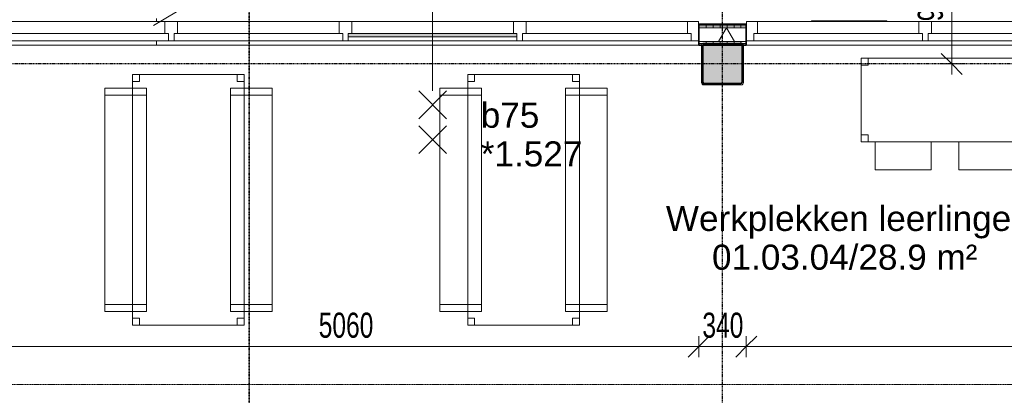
# Model space of a CAD drawing. Header units: millimetres. Extents: x -80560 to 110805, y -11020 to 52719.
# Tile 80 of 184: x 56861 to 63913, y 20223 to 22918. Entities that reach past the tile are written whole.
import ezdxf

# ---------------------------------------------------------------- set-up
doc = ezdxf.new("R2010")
doc.units = ezdxf.units.MM
for name, pattern in [('CENTER2', [20, 8, -4, 4, -4]), ('DASHDOT2', [8, 4, -2, 0, -2]), ('DASHED2', [6, 4, -2]), ('DASHED2-1', [3, 2, -1])]:
    doc.linetypes.add(name, pattern=pattern)
for name, color, linetype, lineweight in [('A-ANNO-DIMS', 211, 'Continuous', 9), ('A-ANNO-DIMS-100', 211, 'Continuous', 9), ('A-ANNO-NOTE', 131, 'Continuous', 18), ('A-AREA', 32, 'DASHED2', 18), ('A-AREA-IDEN', 2, 'Continuous', 9), ('A-DETL', 90, 'Continuous', 18), ('A-DETL-MBND', 5, 'Continuous', 18), ('A-DOOR', 31, 'Continuous', 18), ('A-FLOR', 192, 'Continuous', 18), ('A-GLAZ', 151, 'Continuous', 18), ('A-GLAZ-IDEN', 152, 'Continuous', 18), ('A-WALL', 113, 'Continuous', 35), ('A-WALL-PATT', 111, 'Continuous', 35), ('G-ANNO-SYMB', 111, 'Continuous', 9), ('I-FURN', 30, 'Continuous', 18), ('I-WALL', 2, 'Continuous', 18), ('S-COLS', 52, 'Continuous', 18), ('S-GRID', 1, 'Continuous', 9)]:
    doc.layers.add(name, color=color, linetype=linetype, lineweight=lineweight)
doc.styles.add('Arial', font='arial.ttf', dxfattribs={"height": 180})
doc.styles.add('Arial_5', font='arial.ttf', dxfattribs={"width": 0.7, "height": 180})
doc.dimstyles.new('n3o_1_8', dxfattribs={"dimscale": 304.8, "dimtxt": 183.646692, "dimasz": 0.492126, "dimexe": 0.246063, "dimexo": 0.0625, "dimgap": 0.032808, "dimtad": 1, "dimdec": 0, "dimdsep": 46, "dimtxsty": 'Arial_5', "dimblk1": 'OBLIQUE', "dimblk2": 'OBLIQUE', "dimsah": 1, "dimcen": 0.09, "dimdle": 0.246063, "dimazin": 0, "dimtfac": 1, "dimtdec": 4, "dimtix": 1, "dimtmove": 0, "dimatfit": 3, "dimfxl": 0.246063, "dimfxlon": 1, "dimtvp": 1, "dimtolj": 1, "dimtzin": 0, "dimarcsym": 2})
pattern_1 = [(270, (66877.32, 22885), (50, 1e-13), [])]

# ---------------------------------------------------------------- blocks, each defined once
blk = doc.blocks.new('19112_SW_LeonardoCollege_R2020_rvt-1-DO_01 eerste verdieping')
at = {"layer": 'S-COLS', "lineweight": 5}
h = blk.add_hatch(dxfattribs=at)
h.set_pattern_fill('FP_156', color=256, style=0, pattern_type=2)
h.set_pattern_definition([(45, (0, 0), (-99.99975, 99.99975), []), (45, (85, 0), (-99.99975, 99.99975), []), (45, (90, 0), (-99.99975, 99.99975), []), (45, (95, 0), (-99.99975, 99.99975), []), (45, (100, 0), (-99.99975, 99.99975), []), (45, (105, 0), (-99.99975, 99.99975), []), (45, (110, 0), (-99.99975, 99.99975), []), (45, (115, 0), (-99.99975, 99.99975), [])])
h.paths.add_polyline_path([(37135, 22450), (37145.6, 22454.4), (37150, 22465), (37150, 22735), (37145.6, 22745.6), (37135, 22750), (36865, 22750), (36854.4, 22745.6), (36850, 22735), (36850, 22465), (36854.4, 22454.4), (36865, 22450), (36957.4, 22450)], flags=0)
h.paths.add_polyline_path([(36957.4, 22460), (36870, 22460), (36862.9, 22462.9), (36860, 22470), (36860, 22730), (36862.9, 22737.1), (36870, 22740), (37130, 22740), (37137.1, 22737.1), (37140, 22730), (37140, 22470), (37137.1, 22462.9), (37130, 22460)], flags=0)
blk.add_hatch(color=256, dxfattribs=at).paths.add_polyline_path([(37130, 22460), (37137.1, 22462.9), (37140, 22470), (37140, 22730), (37137.1, 22737.1), (37130, 22740), (36870, 22740), (36862.9, 22737.1), (36860, 22730), (36860, 22470), (36862.9, 22462.9), (36870, 22460), (36957.4, 22460)], flags=0)
at = {"layer": 'S-COLS'}
for p, q in [((36850, 22735), (36850, 22465)), ((36860, 22470), (36860, 22730)), ((37135, 22750), (36865, 22750)), ((36870, 22740), (37130, 22740)), ((37140, 22730), (37140, 22470)), ((37150, 22465), (37150, 22735)), ((36865, 22450), (37135, 22450)), ((37130, 22460), (36870, 22460))]:
    blk.add_line(p, q, dxfattribs=at)
at = {"layer": 'S-COLS', "lineweight": 35}
for p, q in [((36860, 22730), (36860, 22470)), ((37130, 22740), (36870, 22740)), ((37140, 22470), (37140, 22730)), ((36870, 22460), (37130, 22460))]:
    blk.add_line(p, q, dxfattribs=at)
at = {"layer": 'S-COLS'}
for centre, radius, start, end in [((36865, 22735), 15, 90, 180), ((36870, 22730), 10, 90, 180), ((37130, 22730), 10, 0, 90), ((37135, 22735), 15, 0, 90), ((36865, 22465), 15, 180, 270), ((36870, 22470), 10, 180, 270), ((37130, 22470), 10, 270, 0), ((37135, 22465), 15, 270, 0)]:
    blk.add_arc(centre, radius, start, end, dxfattribs=at)
at = {"layer": 'S-COLS', "lineweight": 35}
for centre, start, end in [((36870, 22730), 90, 180), ((37130, 22730), 0, 90), ((36870, 22470), 180, 270), ((37130, 22470), 270, 0)]:
    blk.add_arc(centre, 10, start, end, dxfattribs=at)
blk = doc.blocks.new('70_EHA_GEN_Aula tables - 70_EHA_GEN_workplaces tables-30219671-DO_01 eerste verdieping')
at = {"layer": 'I-FURN'}
for p, q in [((-850, 300), (-900, 300)), ((-900, 300), (-900, 250)), ((-900, 250), (-900, 300)), ((-900, 300), (-850, 300)), ((900, 300), (-900, 300)), ((-900, 300), (-900, -300)), ((-900, -300), (-900, 300)), ((-900, 300), (900, 300)), ((-850, 250), (-850, 300)), ((-850, 300), (-850, 250)), ((900, 300), (850, 300)), ((850, 300), (850, 250)), ((850, 250), (850, 300)), ((850, 300), (900, 300)), ((900, 250), (900, 300)), ((900, 300), (900, 250)), ((900, -300), (900, 300)), ((900, 300), (900, -300)), ((-900, 250), (-850, 250)), ((-850, 250), (-900, 250)), ((850, 250), (900, 250)), ((900, 250), (850, 250)), ((-850, -250), (-900, -250)), ((-900, -250), (-900, -300)), ((-900, -300), (-900, -250)), ((-900, -250), (-850, -250)), ((-850, -300), (-850, -250)), ((-850, -250), (-850, -300)), ((900, -250), (850, -250)), ((850, -250), (850, -300)), ((850, -300), (850, -250)), ((850, -250), (900, -250)), ((900, -300), (900, -250)), ((900, -250), (900, -300)), ((-900, -300), (-850, -300)), ((-850, -300), (-900, -300)), ((-900, -300), (900, -300)), ((900, -300), (-900, -300)), ((-800, -300), (-800, -500)), ((-400, -500), (-400, -300)), ((-200, -300), (-200, -500)), ((200, -500), (200, -300)), ((400, -500), (400, -300)), ((800, -300), (800, -500)), ((850, -300), (900, -300)), ((900, -300), (850, -300)), ((-800, -500), (-400, -500)), ((-200, -500), (200, -500)), ((800, -500), (400, -500))]:
    blk.add_line(p, q, dxfattribs=at)
blk = doc.blocks.new('70_EHA_GEN_Aula tables - 2 benchs-30219603-DO_01 eerste verdieping')
at = {"layer": 'I-FURN'}
for p, q in [((-750, 600), (-800, 600)), ((-800, 600), (-800, 400)), ((-800, 400), (-800, 600)), ((-800, 600), (-750, 600)), ((800, 600), (-800, 600)), ((-800, 600), (-800, 400)), ((-800, 400), (-800, 600)), ((-800, 600), (800, 600)), ((-750, 400), (-750, 600)), ((-750, 600), (-750, 400)), ((800, 600), (750, 600)), ((750, 600), (750, 400)), ((750, 400), (750, 600)), ((750, 600), (800, 600)), ((800, 400), (800, 600)), ((800, 600), (800, 400)), ((800, 400), (800, 600)), ((800, 600), (800, 400)), ((-850, 400), (-900, 400)), ((-900, 400), (-900, 350)), ((-900, 350), (-900, 400)), ((-900, 400), (-850, 400)), ((900, 400), (-900, 400)), ((-900, 400), (-900, -400)), ((-900, -400), (-900, 400)), ((-900, 400), (900, 400)), ((-850, 350), (-850, 400)), ((-850, 400), (-850, 350)), ((-800, 400), (-800, 300)), ((-800, 300), (-800, 400)), ((-800, 400), (-800, 300)), ((-800, 300), (-800, 400)), ((-750, 300), (-750, 400)), ((-750, 400), (-750, 300)), ((750, 400), (750, 300)), ((750, 300), (750, 400)), ((800, 300), (800, 400)), ((800, 400), (800, 300)), ((800, 300), (800, 400)), ((800, 400), (800, 300)), ((900, 400), (850, 400)), ((850, 400), (850, 350)), ((850, 350), (850, 400)), ((850, 400), (900, 400)), ((900, 350), (900, 400)), ((900, 400), (900, 350)), ((900, -400), (900, 400)), ((900, 400), (900, -400)), ((-900, 350), (-850, 350)), ((-850, 350), (-900, 350)), ((-800, 300), (-750, 300)), ((-750, 300), (-800, 300)), ((-800, 300), (800, 300)), ((800, 300), (-800, 300)), ((750, 300), (800, 300)), ((800, 300), (750, 300)), ((850, 350), (900, 350)), ((900, 350), (850, 350)), ((-850, -350), (-900, -350)), ((-900, -350), (-900, -400)), ((-900, -400), (-900, -350)), ((-900, -350), (-850, -350)), ((-850, -400), (-850, -350)), ((-850, -350), (-850, -400)), ((-750, -300), (-800, -300)), ((-800, -300), (-800, -400)), ((-800, -400), (-800, -300)), ((-800, -300), (-750, -300)), ((800, -300), (-800, -300)), ((-800, -300), (-800, -400)), ((-800, -400), (-800, -300)), ((-800, -300), (800, -300)), ((-750, -400), (-750, -300)), ((-750, -300), (-750, -400)), ((800, -300), (750, -300)), ((750, -300), (750, -400)), ((750, -400), (750, -300)), ((750, -300), (800, -300)), ((800, -400), (800, -300)), ((800, -300), (800, -400)), ((800, -400), (800, -300)), ((800, -300), (800, -400)), ((900, -350), (850, -350)), ((850, -350), (850, -400)), ((850, -400), (850, -350)), ((850, -350), (900, -350)), ((900, -400), (900, -350)), ((900, -350), (900, -400)), ((-900, -400), (-850, -400)), ((-850, -400), (-900, -400)), ((-900, -400), (900, -400)), ((900, -400), (-900, -400)), ((-800, -400), (-800, -600)), ((-800, -600), (-800, -400)), ((-800, -400), (-800, -600)), ((-800, -600), (-800, -400)), ((-750, -600), (-750, -400)), ((-750, -400), (-750, -600)), ((750, -400), (750, -600)), ((750, -600), (750, -400)), ((800, -600), (800, -400)), ((800, -400), (800, -600)), ((800, -600), (800, -400)), ((800, -400), (800, -600)), ((850, -400), (900, -400)), ((900, -400), (850, -400)), ((-800, -600), (-750, -600)), ((-750, -600), (-800, -600)), ((-800, -600), (800, -600)), ((800, -600), (-800, -600)), ((750, -600), (800, -600)), ((800, -600), (750, -600))]:
    blk.add_line(p, q, dxfattribs=at)
blk = doc.blocks.new('Stacking-Chair-KI-Maestro _1_ - Seat _ Back Cushion-32528548-DO_01 eerste verdieping')
at = {"layer": 'A-DETL-MBND'}
for p, q in [((-241.5, 280.5), (-247.6, 280.5)), ((-247.6, -259.2), (-247.6, 280.5)), ((-241.5, -125.9), (-247.6, -125.9)), ((-241.5, -259.2), (-247.6, -259.2))]:
    blk.add_line(p, q, dxfattribs=at)
blk = doc.blocks.new('32_n3o_raam_h1xb4 - 90x139_25_M_2590x5080-V318-DO_01 eerste verdieping')
at = {"layer": 'A-GLAZ'}
for p, q in [((-2475, 45), (-2530, 45)), ((-2530, 28), (-2528, 28)), ((-2528, 28), (-2528, -94)), ((-2475, -9), (-2475, 45)), ((-2475, 45), (-1268, 45)), ((-1228, 45), (-1268, 45)), ((-1268, 45), (-1268, -9)), ((-1228, 15), (-1228, 45)), ((-1228, 45), (-20, 45)), ((20, 45), (-20, 45)), ((-20, 45), (-20, 15)), ((20, -9), (20, 45)), ((20, 45), (1228, 45)), ((1268, 45), (1228, 45)), ((1228, 45), (1228, -9)), ((1268, -9), (1268, 45)), ((1268, 45), (2475, 45)), ((2530, 45), (2475, 45)), ((2475, 45), (2475, -9)), ((2528, -94), (2528, 28)), ((2528, 28), (2530, 28)), ((-2450, -9), (-2475, -9)), ((-2450, -94), (-2450, -9)), ((-2450, -9), (-1293, -9)), ((-1268, -9), (-1293, -9)), ((-1293, -9), (-1293, -94)), ((-1203, -94), (-1203, -9)), ((-45, -9), (-45, -94)), ((45, -9), (20, -9)), ((45, -94), (45, -9)), ((45, -9), (1203, -9)), ((1228, -9), (1203, -9)), ((1203, -9), (1203, -94)), ((1293, -9), (1268, -9)), ((1293, -94), (1293, -9)), ((1293, -9), (2450, -9)), ((2475, -9), (2450, -9)), ((2450, -9), (2450, -94)), ((-2528, -94), (-2450, -94)), ((-1293, -94), (-2450, -94)), ((-1293, -94), (-1203, -94)), ((-45, -94), (-1203, -94)), ((-45, -94), (45, -94)), ((1203, -94), (45, -94)), ((1203, -94), (1293, -94)), ((2450, -94), (1293, -94)), ((2450, -94), (2528, -94))]:
    blk.add_line(p, q, dxfattribs=at)
blk = doc.blocks.new('30_n3o_raam_vast - 24mm_60min-33016856-DO_01 eerste verdieping')
at = {"layer": 'A-DOOR'}
blk.add_hatch(color=256, dxfattribs=at).paths.add_polyline_path([(-647.6, 24), (-1208, 24), (-1208, 0), (0, 0), (0, 24), (-60.2, 24)], flags=0)
for p, q in [((0, 24), (-1208, 24)), ((-1208, 24), (-1208, 0)), ((-1208, 0), (0, 0)), ((0, 0), (0, 24))]:
    blk.add_line(p, q, dxfattribs=at)
blk = doc.blocks.new('DIMBLOCK30-DO_01 eerste verdieping')
at = {"layer": 'A-ANNO-DIMS-100'}
for p, q in [((63536.8, 23500), (63461.8, 23575)), ((63461.8, 23500), (63611.8, 23500)), ((63536.8, 23500), (63461.8, 23500)), ((63536.8, 23500), (63536.8, 22525)), ((63536.8, 23500), (63611.8, 23425)), ((63536.8, 22600), (63461.8, 22675)), ((63611.8, 22600), (63461.8, 22600)), ((63536.8, 22600), (63611.8, 22525)), ((63536.8, 22600), (63611.8, 22600))]:
    blk.add_line(p, q, dxfattribs=at)
at = {"layer": 'A-ANNO-DIMS-100', "color": 0, "insert": (63293.2, 22905.9), "char_height": 180, "width": 345.821, "attachment_point": 1, "rotation": 90, "line_spacing_factor": 0.941778, "style": 'Arial_5'}
blk.add_mtext('900', dxfattribs=at)
blk = doc.blocks.new('_Oblique')
at = {"color": 0, "linetype": 'ByBlock', "lineweight": -2}
blk.add_line((-0.5, -0.5), (0.5, 0.5), dxfattribs=at)
blk = doc.blocks.new('DIMBLOCK222-DO_01 eerste verdieping')
at = {"layer": 'A-ANNO-DIMS-100'}
for p, q in [((56664.8, 20572.3), (56739.8, 20647.3)), ((56664.8, 20647.3), (56664.8, 20497.3)), ((56664.8, 20572.3), (56664.8, 20647.3)), ((61724.8, 20572.3), (61799.8, 20647.3)), ((61724.8, 20647.3), (61724.8, 20497.3)), ((61724.8, 20572.3), (61724.8, 20647.3)), ((56664.8, 20572.3), (56589.8, 20497.3)), ((56664.8, 20572.3), (61724.8, 20572.3)), ((61724.8, 20572.3), (61649.8, 20497.3))]:
    blk.add_line(p, q, dxfattribs=at)
at = {"layer": 'A-ANNO-DIMS-100', "color": 0, "insert": (59002.7, 20816), "char_height": 180, "width": 461.094, "attachment_point": 1, "line_spacing_factor": 0.941778, "style": 'Arial_5'}
blk.add_mtext('5060', dxfattribs=at)
blk = doc.blocks.new('DIMBLOCK223-DO_01 eerste verdieping')
at = {"layer": 'A-ANNO-DIMS-100'}
for p, q in [((61724.8, 20572.3), (61799.8, 20647.3)), ((61724.8, 20647.3), (61724.8, 20497.3)), ((61724.8, 20572.3), (61724.8, 20647.3)), ((62064.8, 20572.3), (62139.8, 20647.3)), ((62064.8, 20647.3), (62064.8, 20497.3)), ((62064.8, 20572.3), (62064.8, 20647.3)), ((61724.8, 20572.3), (61649.8, 20497.3)), ((61724.8, 20572.3), (62064.8, 20572.3)), ((62064.8, 20572.3), (61989.8, 20497.3))]:
    blk.add_line(p, q, dxfattribs=at)
at = {"layer": 'A-ANNO-DIMS-100', "color": 0, "insert": (61750.7, 20816), "char_height": 180, "width": 345.821, "attachment_point": 1, "line_spacing_factor": 0.941778, "style": 'Arial_5'}
blk.add_mtext('340', dxfattribs=at)
blk = doc.blocks.new('DIMBLOCK224-DO_01 eerste verdieping')
at = {"layer": 'A-ANNO-DIMS-100'}
for p, q in [((62064.8, 20572.3), (62139.8, 20647.3)), ((62064.8, 20647.3), (62064.8, 20497.3)), ((62064.8, 20572.3), (62064.8, 20647.3)), ((67124.8, 20572.3), (67199.8, 20647.3)), ((67124.8, 20647.3), (67124.8, 20497.3)), ((67124.8, 20572.3), (67124.8, 20647.3)), ((62064.8, 20572.3), (61989.8, 20497.3)), ((62064.8, 20572.3), (67124.8, 20572.3)), ((67124.8, 20572.3), (67049.8, 20497.3))]:
    blk.add_line(p, q, dxfattribs=at)
at = {"layer": 'A-ANNO-DIMS-100', "color": 0, "insert": (64402.7, 20816), "char_height": 180, "width": 461.094, "attachment_point": 1, "line_spacing_factor": 0.941778, "style": 'Arial_5'}
blk.add_mtext('5060', dxfattribs=at)

msp = doc.modelspace()

# ---------------------------------------------------------------- hatches: boundary and pattern name
at = {"layer": 'A-WALL-PATT', "lineweight": 18}
h = msp.add_hatch(dxfattribs=at)
h.set_pattern_fill('FP_2', color=256, style=0, pattern_type=2)
h.set_pattern_definition([(60, (24894.82, 0), (-274.963, 158.75), []), (120, (24894.82, 0), (-274.963, -158.75), [])])
h.paths.add_polyline_path([(78244.8, 22760), (78244.8, 22860), (77784.8, 22860), (77784.8, 22760), (78004.2, 22760)], flags=0)
h.paths.add_polyline_path([(72524.8, 22760), (72864.8, 22760), (72864.8, 22860), (72524.8, 22860)], flags=0)
h.paths.add_polyline_path([(67138.3, 22760), (67464.8, 22760), (67464.8, 22860), (67124.8, 22860), (67124.8, 22760)], flags=0)
h.paths.add_polyline_path([(61724.8, 22760), (62064.8, 22760), (62064.8, 22860), (61724.8, 22860)], flags=0)
h.paths.add_polyline_path([(56324.8, 22760), (56664.8, 22760), (56664.8, 22860), (56324.8, 22860)], flags=0)
h.paths.add_polyline_path([(55649.8, 22760), (55649.8, 22860), (55522.3, 22860), (55522.3, 22760)], flags=0)
h = msp.add_hatch(dxfattribs=at)
h.set_pattern_fill('FP_86', color=256, angle=-270, style=0, pattern_type=2)
h.set_pattern_definition(pattern_1)
h.paths.add_polyline_path([(78244.8, 22872.5), (78244.8, 22885), (77784.8, 22885), (77784.8, 22872.5), (78004.2, 22872.5)], flags=0)
h.paths.add_polyline_path([(72718.1, 22872.5), (72864.8, 22872.5), (72864.8, 22885), (72524.8, 22885), (72524.8, 22872.5)], flags=0)
h.paths.add_polyline_path([(67432, 22872.5), (67464.8, 22872.5), (67464.8, 22885), (67124.8, 22885), (67124.8, 22872.5), (67138.3, 22872.5)], flags=0)
h.paths.add_polyline_path([(62064.8, 22872.5), (62064.8, 22885), (61724.8, 22885), (61724.8, 22872.5), (61852.3, 22872.5)], flags=0)
h.paths.add_polyline_path([(56324.8, 22872.5), (56664.8, 22872.5), (56664.8, 22885), (56324.8, 22885)], flags=0)
h.paths.add_polyline_path([(55649.8, 22872.5), (55649.8, 22885), (55597.3, 22885), (55597.3, 22872.5)], flags=0)
h = msp.add_hatch(dxfattribs=at)
h.set_pattern_fill('FP_86', color=256, angle=-270, style=0, pattern_type=2)
h.set_pattern_definition(pattern_1)
h.paths.add_polyline_path([(78244.8, 22860), (78244.8, 22872.5), (77784.8, 22872.5), (77784.8, 22860), (78004.2, 22860)], flags=0)
h.paths.add_polyline_path([(72524.8, 22860), (72864.8, 22860), (72864.8, 22872.5), (72524.8, 22872.5)], flags=0)
h.paths.add_polyline_path([(67124.8, 22860), (67464.8, 22860), (67464.8, 22872.5), (67124.8, 22872.5)], flags=0)
h.paths.add_polyline_path([(62064.8, 22860), (62064.8, 22872.5), (61724.8, 22872.5), (61724.8, 22860), (61852.3, 22860)], flags=0)
h.paths.add_polyline_path([(56664.8, 22860), (56664.8, 22872.5), (56324.8, 22872.5), (56324.8, 22860), (56566.2, 22860)], flags=0)
h.paths.add_polyline_path([(55649.8, 22860), (55649.8, 22872.5), (55597.3, 22872.5), (55597.3, 22860)], flags=0)
h = msp.add_hatch(dxfattribs=at)
h.set_pattern_fill('FP_86', color=256, angle=-270, style=0, pattern_type=2)
h.set_pattern_definition(pattern_1)
h.paths.add_polyline_path([(78244.8, 22735), (78244.8, 22747.5), (77784.8, 22747.5), (77784.8, 22735), (78004.2, 22735)], flags=0)
h.paths.add_polyline_path([(72718.1, 22735), (72864.8, 22735), (72864.8, 22747.5), (72524.8, 22747.5), (72524.8, 22735)], flags=0)
h.paths.add_polyline_path([(67432, 22735), (67464.8, 22735), (67464.8, 22747.5), (67124.8, 22747.5), (67124.8, 22735), (67138.3, 22735)], flags=0)
h.paths.add_polyline_path([(61724.8, 22735), (62064.8, 22735), (62064.8, 22747.5), (61724.8, 22747.5)], flags=0)
h.paths.add_polyline_path([(56664.8, 22735), (56664.8, 22747.5), (56324.8, 22747.5), (56324.8, 22735), (56566.2, 22735)], flags=0)
h.paths.add_polyline_path([(55509.8, 22735), (55649.8, 22735), (55649.8, 22747.5), (55509.8, 22747.5)], flags=0)
h = msp.add_hatch(dxfattribs=at)
h.set_pattern_fill('FP_86', color=256, angle=-270, style=0, pattern_type=2)
h.set_pattern_definition(pattern_1)
h.paths.add_polyline_path([(78244.8, 22747.5), (78244.8, 22760), (77784.8, 22760), (77784.8, 22747.5), (78004.2, 22747.5)], flags=0)
h.paths.add_polyline_path([(72864.8, 22747.5), (72864.8, 22760), (72524.8, 22760), (72524.8, 22747.5), (72718.1, 22747.5)], flags=0)
h.paths.add_polyline_path([(67138.3, 22747.5), (67464.8, 22747.5), (67464.8, 22760), (67124.8, 22760), (67124.8, 22747.5)], flags=0)
h.paths.add_polyline_path([(61852.3, 22747.5), (62064.8, 22747.5), (62064.8, 22760), (61724.8, 22760), (61724.8, 22747.5)], flags=0)
h.paths.add_polyline_path([(56664.8, 22747.5), (56664.8, 22760), (56324.8, 22760), (56324.8, 22747.5), (56566.2, 22747.5)], flags=0)
h.paths.add_polyline_path([(55649.8, 22747.5), (55649.8, 22760), (55522.3, 22760), (55522.3, 22747.5)], flags=0)

# ---------------------------------------------------------------- linework, layer by layer
at = {"layer": 'A-ANNO-NOTE', "lineweight": 9}
for p, q in [((59818.8, 23207), (59818.8, 22407)), ((59918.8, 22207), (59718.8, 22407)), ((59718.8, 22207), (59918.8, 22407)), ((59918.8, 21957), (59718.8, 22157)), ((59718.8, 21957), (59918.8, 22157))]:
    msp.add_line(p, q, dxfattribs=at)
at = {"layer": 'A-AREA', "linetype": 'DASHED2-1'}
msp.add_line((68319.8, 20300.3), (56494.8, 20300.3), dxfattribs=at)
at = {"layer": 'A-DETL'}
msp.add_line((77789.8, 34895), (57819.8, 22875.2), dxfattribs=at)
at = {"layer": 'A-DETL-MBND'}
for p, q in [((61722.8, 22885), (61724.8, 22885)), ((62064.8, 22885), (62066.8, 22885)), ((61724.8, 22735), (56664.8, 22735))]:
    msp.add_line(p, q, dxfattribs=at)
at = {"layer": 'A-FLOR'}
for p, q in [((57839.8, 22904), (57839.8, 22925)), ((57839.8, 22735), (57839.8, 22765)), ((67124.8, 22735), (62064.8, 22735))]:
    msp.add_line(p, q, dxfattribs=at)
at = {"layer": 'A-WALL', "lineweight": 18}
for p, q in [((62064.8, 22872.5), (61724.8, 22872.5)), ((62064.8, 22860), (61724.8, 22860)), ((62064.8, 22760), (61724.8, 22760)), ((62064.8, 22747.5), (61724.8, 22747.5))]:
    msp.add_line(p, q, dxfattribs=at)
at = {"layer": 'G-ANNO-SYMB', "linetype": 'DASHDOT2', "lineweight": 35}
msp.add_line((58505.6, 48457.5), (58505.6, 9138.4), dxfattribs=at)
at = {"layer": 'I-WALL', "lineweight": 35}
for p, q in [((62064.8, 22885), (61724.8, 22885)), ((61724.8, 22885), (61724.8, 22735)), ((62064.8, 22735), (62064.8, 22885)), ((61724.8, 22735), (62064.8, 22735))]:
    msp.add_line(p, q, dxfattribs=at)
at = {"layer": 'S-GRID', "linetype": 'CENTER2', "lineweight": 25}
for p, q in [((61894.8, 4383.3), (61894.8, 52119.1)), ((110204.9, 22600), (29945.3, 22600))]:
    msp.add_line(p, q, dxfattribs=at)

# ---------------------------------------------------------------- block references
at = {"color": 250, "lineweight": 5}
msp.add_blockref('19112_SW_LeonardoCollege_R2020_rvt-1-DO_01 eerste verdieping', (24894.8, 0), dxfattribs=at)
at = {"layer": 'A-DOOR', "rotation": 180}
msp.add_blockref('30_n3o_raam_vast - 24mm_60min-33016856-DO_01 eerste verdieping', (59214.8, 22819), dxfattribs=at)
at = {"layer": 'A-GLAZ', "rotation": 180}
for p in [(59194.8, 22810), (64594.8, 22810)]:
    msp.add_blockref('32_n3o_raam_h1xb4 - 90x139_25_M_2590x5080-V318-DO_01 eerste verdieping', p, dxfattribs=at)
at = {"layer": 'I-FURN'}
for name, p, rotation in [('Stacking-Chair-KI-Maestro _1_ - Seat _ Back Cushion-32528548-DO_01 eerste verdieping', (62792, 22662.5), 270.0000000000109), ('70_EHA_GEN_Aula tables - 2 benchs-30219603-DO_01 eerste verdieping', (58069.8, 21625.1), 89.99999999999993), ('70_EHA_GEN_Aula tables - 2 benchs-30219603-DO_01 eerste verdieping', (60469.8, 21625.1), 89.99999999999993)]:
    msp.add_blockref(name, p, dxfattribs=dict(at, rotation=rotation))
msp.add_blockref('70_EHA_GEN_Aula tables - 70_EHA_GEN_workplaces tables-30219671-DO_01 eerste verdieping', (63788.3, 22341.1), dxfattribs=at)

# ---------------------------------------------------------------- texts
at = {"layer": 'A-AREA-IDEN', "char_height": 180, "attachment_point": 1, "style": 'Arial'}
for s, insert, width in [('Werkplekken leerlingen', (61489.1, 21581.7), 3062.446), ('01.03.04/28.9 m²', (61819.8, 21303.9), 2260.759)]:
    msp.add_mtext(s, dxfattribs=dict(at, insert=insert, width=width))
at = {"layer": 'A-GLAZ-IDEN', "lineweight": 9, "char_height": 180, "attachment_point": 1, "style": 'Arial'}
for s, insert, width in [('b75', (60163.7, 22322.4), 505.063), ('*1.527', (60163.7, 22044.6), 865.822)]:
    msp.add_mtext(s, dxfattribs=dict(at, insert=insert, width=width))

# ---------------------------------------------------------------- dimensions: what is measured, and where the dimension line sits
at = {"layer": 'A-ANNO-DIMS'}
dim = msp.add_linear_dim(base=(63536.8, 22600), p1=(63461.8, 23500), p2=(63611.8, 22600), angle=90, dimstyle='n3o_1_8', override={"dimpost": '<>', "dimfxl": 912.41438}, dxfattribs=at)
dim.commit()
dim.dimension.update_dxf_attribs({"geometry": 'DIMBLOCK30-DO_01 eerste verdieping', "text_midpoint": (63434.9, 23050)})
for base, p1, p2, override, picture, middle in [((61724.8, 20572.3), (56664.8, 20647.3), (61724.8, 20647.3), {"dimpost": '<>', "dimfxl": 5060}, 'DIMBLOCK222-DO_01 eerste verdieping', (59194.8, 20674.2)), ((62064.8, 20572.3), (61724.8, 20647.3), (62064.8, 20647.3), {"dimpost": '<>', "dimfxl": 340}, 'DIMBLOCK223-DO_01 eerste verdieping', (61894.8, 20674.2)), ((67124.8, 20572.3), (62064.8, 20647.3), (67124.8, 20647.3), {"dimpost": '<>', "dimfxl": 5060}, 'DIMBLOCK224-DO_01 eerste verdieping', (64594.8, 20674.2))]:
    dim = msp.add_linear_dim(base=base, p1=p1, p2=p2, dimstyle='n3o_1_8', override=override, dxfattribs=at)
    dim.commit()
    dim.dimension.update_dxf_attribs({"geometry": picture, "text_midpoint": middle})

doc.saveas('drawing.dxf')
